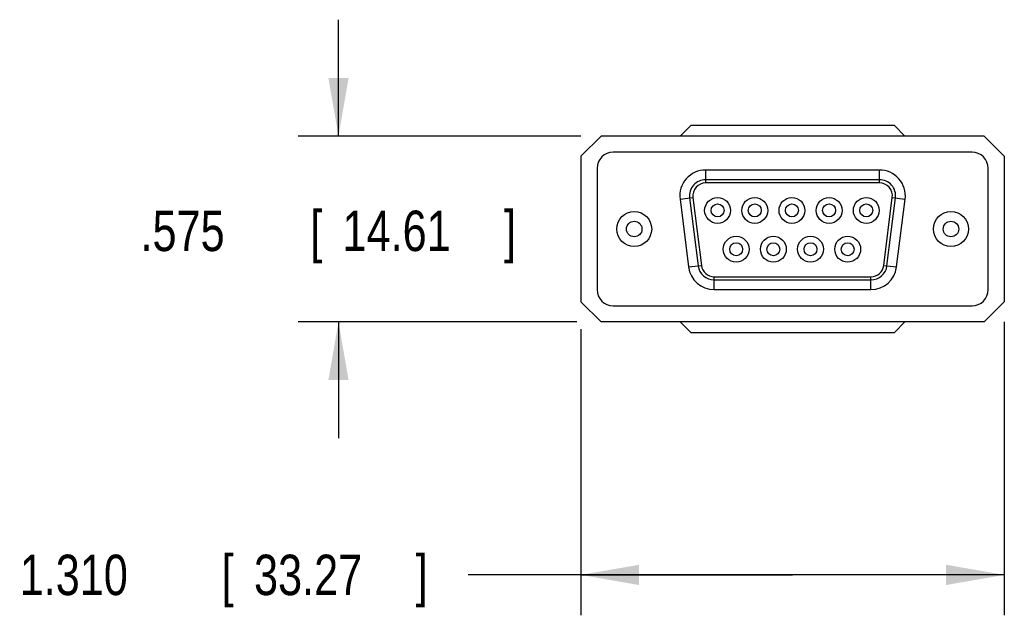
# Model space of a CAD drawing. Header units: inches. Extents: x 0.2 to 16.8, y 0.1 to 10.8.
# Tile 2 of 10: x 7.9 to 11, y 2.5 to 4.4. Entities that reach past the tile are written whole.
import ezdxf

# ---------------------------------------------------------------- set-up
doc = ezdxf.new("R2010")
doc.units = ezdxf.units.IN
doc.header["$LTSCALE"] = 0.935
doc.header["$MEASUREMENT"] = 0
doc.layers.get('0').update_dxf_attribs({"linetype": 'CONTINUOUS'})
doc.layers.add('DIMENSIONS', color=7, linetype='CONTINUOUS')
doc.styles.get("Standard").update_dxf_attribs({"font": 'txt', "width": 0.8})
doc.dimstyles.new('DIMSTYLE_1', dxfattribs={"dimtxt": 0.125, "dimasz": 0.18, "dimexe": 0.18, "dimexo": 0.0625, "dimgap": 0.09, "dimtad": 0, "dimtih": 1, "dimtoh": 1, "dimdec": 3, "dimzin": 4, "dimdsep": 46, "dimtxsty": 'STANDARD', "dimblk": '_FILLED', "dimblk1": '_FILLED', "dimblk2": '_FILLED', "dimcen": 0.09, "dimadec": 0, "dimazin": 0, "dimtp": 0.01, "dimtm": 0.01, "dimtfac": 1, "dimtdec": 3, "dimtofl": 0, "dimtmove": 0, "dimatfit": 3, "dimldrblk": '_FILLED', "dimfxl": 1, "dimtolj": 1, "dimtzin": 4, "dimarcsym": 0})

# ---------------------------------------------------------------- blocks, each defined once
blk = doc.blocks.new('_FILLED')
at = {"color": 0, "linetype": 'BYBLOCK'}
blk.add_solid([(0, 0), (-1, 0.174), (-1, -0.174)], dxfattribs=at)
blk = doc.blocks.new('*D2')
at = {"layer": 'DIMENSIONS', "color": 2, "linetype": 'CONTINUOUS'}
for p, q in [((10.9674, 3.4486), (10.9674, 2.5411)), ((9.6574, 3.4261), (9.6574, 2.5411)), ((10.3124, 2.6661), (9.3086, 2.6661)), ((9.6574, 2.6661), (10.3124, 2.6661)), ((10.9674, 2.6661), (10.3124, 2.6661))]:
    blk.add_line(p, q, dxfattribs=at)
at = {"layer": 'DIMENSIONS', "color": 2, "linetype": 'CONTINUOUS', "xscale": 0.18, "yscale": 0.18, "zscale": 0.18, "rotation": 180}
blk.add_blockref('_FILLED', (9.6574, 2.6661), dxfattribs=at)
at = {"layer": 'DIMENSIONS', "color": 2, "linetype": 'CONTINUOUS', "xscale": 0.18, "yscale": 0.18, "zscale": 0.18}
blk.add_blockref('_FILLED', (10.9674, 2.6661), dxfattribs=at)
at = {"layer": 'DIMENSIONS', "color": 2, "linetype": 'CONTINUOUS', "width": 0.8}
for s, p in [('1.310', (7.9211, 2.6036)), ('[', (8.5461, 2.6036)), ('33.27', (8.6461, 2.6036)), (']', (9.1461, 2.6036))]:
    blk.add_text(s, height=0.125, dxfattribs=at).set_placement(p)
blk = doc.blocks.new('*D3')
at = {"layer": 'DIMENSIONS', "color": 2, "linetype": 'CONTINUOUS'}
for p, q in [((8.9074, 4.0236), (8.9074, 4.3836)), ((9.6574, 4.0236), (8.7824, 4.0236)), ((9.6443, 3.4486), (8.7824, 3.4486)), ((8.9074, 3.4486), (8.9074, 3.0886))]:
    blk.add_line(p, q, dxfattribs=at)
at = {"layer": 'DIMENSIONS', "color": 2, "linetype": 'CONTINUOUS', "xscale": 0.18, "yscale": 0.18, "zscale": 0.18}
for p, rotation in [((8.9074, 4.0236), 270), ((8.9074, 3.4486), 90)]:
    blk.add_blockref('_FILLED', p, dxfattribs=dict(at, rotation=rotation))
at = {"layer": 'DIMENSIONS', "color": 2, "linetype": 'CONTINUOUS', "width": 0.8}
for s, p in [('.575', (8.2949, 3.6679)), ('[', (8.8199, 3.6679)), ('14.61', (8.9199, 3.6679)), (']', (9.4199, 3.6679))]:
    blk.add_text(s, height=0.125, dxfattribs=at).set_placement(p)

msp = doc.modelspace()

# ---------------------------------------------------------------- linework, layer by layer
at = {"color": 7, "linetype": 'CONTINUOUS'}
for p, q in [((9.9649, 4.0236), (9.9974, 4.0561)), ((10.6274, 4.0561), (9.9974, 4.0561)), ((10.6274, 4.0561), (10.6599, 4.0236)), ((9.7199, 4.0236), (9.6574, 3.9611)), ((10.9048, 4.0236), (9.7199, 4.0236)), ((10.9674, 3.9611), (10.9048, 4.0236)), ((9.6574, 3.9611), (9.6574, 3.5111)), ((10.8674, 3.9736), (9.7574, 3.9736)), ((10.9674, 3.9611), (10.9674, 3.5111)), ((9.7074, 3.9236), (9.7074, 3.5486)), ((10.0435, 3.8786), (10.0435, 3.9186)), ((10.5812, 3.9186), (10.0435, 3.9186)), ((10.5812, 3.8786), (10.5812, 3.9186)), ((10.9174, 3.5486), (10.9174, 3.9236)), ((10.5812, 3.8886), (10.0435, 3.8886)), ((10.5812, 3.8786), (10.0435, 3.8786)), ((9.9641, 3.8286), (10.0038, 3.8336)), ((9.9641, 3.8286), (9.9905, 3.6186)), ((9.9939, 3.8324), (10.0203, 3.6224)), ((10.0038, 3.8336), (10.0302, 3.6236)), ((10.5945, 3.6236), (10.6209, 3.8336)), ((10.6044, 3.6224), (10.6309, 3.8324)), ((10.6209, 3.8336), (10.6606, 3.8286)), ((10.6342, 3.6186), (10.6606, 3.8286)), ((9.9905, 3.6186), (10.0302, 3.6236)), ((10.5945, 3.6236), (10.6342, 3.6186)), ((10.0699, 3.5486), (10.0699, 3.5886)), ((10.0699, 3.5886), (10.5548, 3.5886)), ((10.0699, 3.5786), (10.5548, 3.5786)), ((10.5548, 3.5486), (10.5548, 3.5886)), ((10.0699, 3.5486), (10.5548, 3.5486)), ((9.6574, 3.5111), (9.7199, 3.4486)), ((10.9048, 3.4486), (10.9674, 3.5111)), ((9.7574, 3.4986), (10.8674, 3.4986)), ((10.9048, 3.4486), (9.7199, 3.4486)), ((9.9974, 3.4161), (9.9649, 3.4486)), ((10.6599, 3.4486), (10.6274, 3.4161)), ((9.9974, 3.4161), (10.6274, 3.4161))]:
    msp.add_line(p, q, dxfattribs=at)
for centre, radius in [((10.0803, 3.7936), 0.04), ((10.0803, 3.7936), 0.02), ((10.1953, 3.7936), 0.04), ((10.1953, 3.7936), 0.02), ((10.3103, 3.7936), 0.04), ((10.3103, 3.7936), 0.02), ((10.4253, 3.7936), 0.04), ((10.4253, 3.7936), 0.02), ((10.5403, 3.7936), 0.04), ((10.5403, 3.7936), 0.02), ((9.8224, 3.7361), 0.054), ((10.8024, 3.7361), 0.054), ((9.8224, 3.7361), 0.024), ((10.8024, 3.7361), 0.024), ((10.1378, 3.6736), 0.04), ((10.1378, 3.6736), 0.02), ((10.2528, 3.6736), 0.04), ((10.2528, 3.6736), 0.02), ((10.3678, 3.6736), 0.04), ((10.3678, 3.6736), 0.02), ((10.4828, 3.6736), 0.04), ((10.4828, 3.6736), 0.02)]:
    msp.add_circle(centre, radius, dxfattribs=at)
for centre, radius, start, end in [((9.7574, 3.9236), 0.05, 90, 180), ((10.8674, 3.9236), 0.05, 0, 90), ((10.0435, 3.8386), 0.08, 90, 187.178), ((10.5812, 3.8386), 0.08, 352.822, 90), ((10.0435, 3.8386), 0.05, 90, 187.178), ((10.0435, 3.8386), 0.04, 90, 187.178), ((10.5812, 3.8386), 0.05, 352.822, 90), ((10.5812, 3.8386), 0.04, 352.822, 90), ((10.0699, 3.6286), 0.08, 187.178, 270), ((10.0699, 3.6286), 0.05, 187.178, 270), ((10.0699, 3.6286), 0.04, 187.178, 270), ((10.5548, 3.6286), 0.04, 270, 352.822), ((10.5548, 3.6286), 0.05, 270, 352.822), ((10.5548, 3.6286), 0.08, 270, 352.822), ((9.7574, 3.5486), 0.05, 180, 270), ((10.8674, 3.5486), 0.05, 270, 360)]:
    msp.add_arc(centre, radius, start, end, dxfattribs=at)

# ---------------------------------------------------------------- dimensions: what is measured, and where the dimension line sits
at = {"layer": 'DIMENSIONS', "color": 2, "linetype": 'CONTINUOUS'}
dim = msp.add_linear_dim(base=(8.9074, 4.0236), p1=(9.6443, 3.4486), p2=(9.6574, 4.0236), angle=90, dimstyle='DIMSTYLE_1', dxfattribs=at)
dim.commit()
dim.dimension.update_dxf_attribs({"geometry": '*D3', "text_midpoint": (8.9074, 3.7304), "dimtype": 160})
dim = msp.add_linear_dim(base=(10.9674, 2.6661), p1=(9.6574, 3.4261), p2=(10.9674, 3.4486), dimstyle='DIMSTYLE_1', dxfattribs=at)
dim.commit()
dim.dimension.update_dxf_attribs({"geometry": '*D2', "text_midpoint": (8.5836, 2.6661), "dimtype": 160})

doc.saveas('drawing.dxf')
